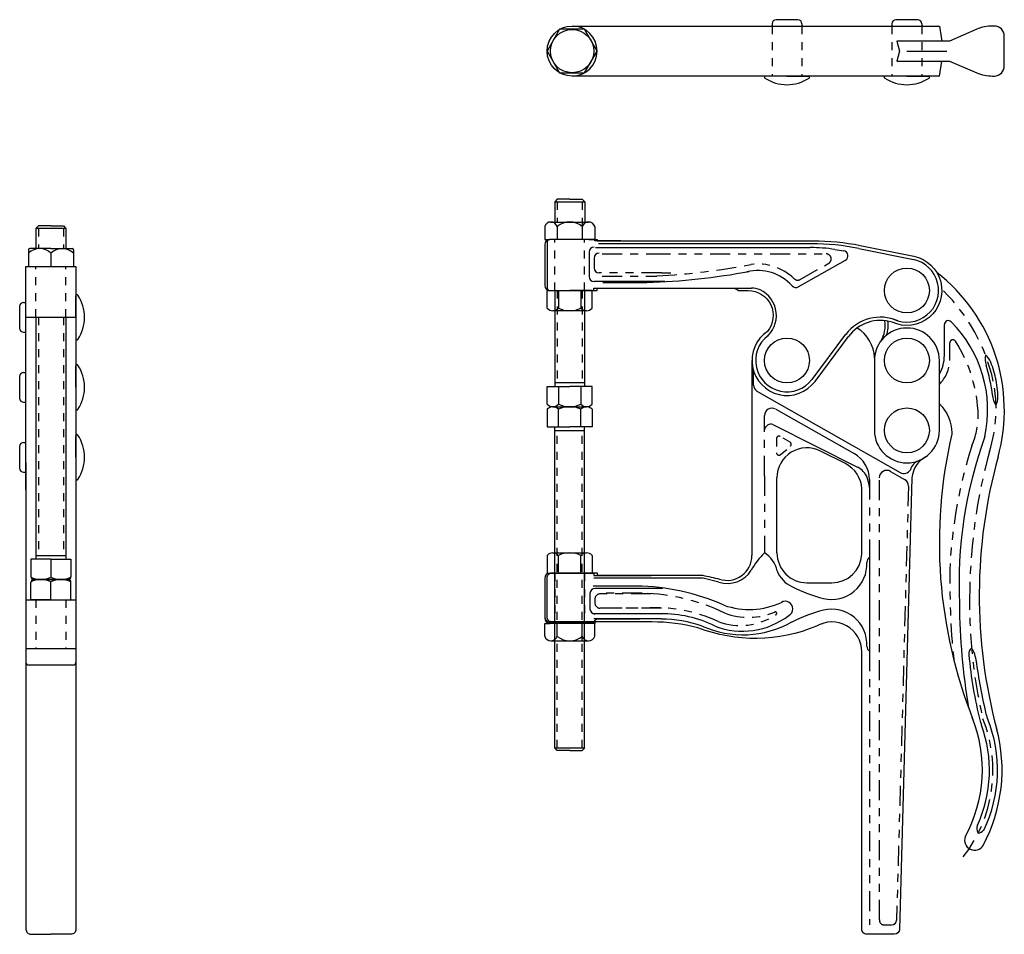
# Model space of a CAD drawing. Extents: x -4.1 to 8.2, y 0 to 11.4.
import ezdxf

# ---------------------------------------------------------------- set-up
doc = ezdxf.new("R2010")
doc.units = 0
doc.header["$LTSCALE"] = 0.2
doc.header["$MEASUREMENT"] = 0
for name, pattern in [('CENTER', [2, 1.25, -0.25, 0.25, -0.25]), ('HIDDEN', [0.375, 0.25, -0.125]), ('PHANTOM', [2.5, 1.25, -0.25, 0.25, -0.25, 0.25, -0.25])]:
    doc.linetypes.add(name, pattern=pattern)
doc.layers.get('0').update_dxf_attribs({"linetype": 'CONTINUOUS'})
for name, color, linetype in [('DIM', 7, 'CONTINUOUS'), ('HIDDEN', 3, 'HIDDEN'), ('PHANTOM', 7, 'PHANTOM')]:
    doc.layers.add(name, color=color, linetype=linetype)

msp = doc.modelspace()

# ---------------------------------------------------------------- linework, layer by layer
for p, q in [((5.331, 11.386), (5.331, 11.357)), ((5.654, 11.436), (5.381, 11.436)), ((5.704, 11.386), (5.704, 11.357)), ((6.831, 11.386), (6.831, 11.357)), ((7.154, 11.436), (6.881, 11.436)), ((7.204, 11.386), (7.204, 11.357)), ((7.018, 11.044), (7.518, 11.044)), ((7.018, 11.044), (7.455, 11.044)), ((5.518, 10.731), (5.249, 10.731)), ((5.518, 10.731), (5.787, 10.731)), ((7.018, 10.731), (6.749, 10.731)), ((7.018, 10.731), (7.287, 10.731)), ((2.613, 9.159), (2.613, 8.906)), ((2.613, 9.159), (2.988, 9.159)), ((2.988, 9.159), (2.988, 8.906)), ((2.565, 8.906), (3.035, 8.906)), ((-3.877, 8.826), (-3.877, 8.574)), ((-3.502, 8.826), (-3.877, 8.826)), ((-3.502, 8.826), (-3.502, 8.574)), ((2.487, 8.85), (2.487, 8.687)), ((2.644, 8.85), (2.644, 8.687)), ((2.957, 8.85), (2.957, 8.687)), ((3.113, 8.85), (3.113, 8.687)), ((2.487, 8.687), (2.55, 8.687)), ((2.487, 8.625), (2.487, 8.113)), ((3.113, 8.687), (2.55, 8.687)), ((3.113, 8.673), (3.113, 8.688)), ((3.44, 8.672), (3.113, 8.672)), ((3.77, 8.634), (3.159, 8.634)), ((5.558, 8.634), (3.77, 8.634)), ((5.826, 8.634), (5.558, 8.634)), ((-3.971, 8.558), (-3.971, 8.352)), ((-3.69, 8.574), (-3.955, 8.574)), ((-3.69, 8.574), (-3.424, 8.574)), ((-3.69, 8.517), (-3.69, 8.352)), ((-3.408, 8.558), (-3.408, 8.352)), ((3.042, 8.53), (3.042, 8.225)), ((3.121, 8.587), (3.795, 8.587)), ((3.765, 8.587), (5.81, 8.587)), ((6.117, 8.563), (6.229, 8.545)), ((6.417, 8.575), (7.099, 8.438)), ((3.104, 8.455), (3.104, 8.333)), ((5.659, 8.095), (6.25, 8.429)), ((3.988, 8.162), (3.104, 8.162)), ((3.214, 8.151), (3.765, 8.151)), ((2.518, 8.05), (2.8, 8.05)), ((2.518, 7.829), (2.518, 8.05)), ((2.55, 8.05), (3.103, 8.05)), ((2.659, 8.05), (2.659, 7.829)), ((3.081, 8.05), (2.8, 8.05)), ((2.94, 8.05), (2.94, 7.829)), ((3.081, 7.829), (3.081, 8.05)), ((3.103, 8.05), (3.103, 8.08)), ((3.103, 8.08), (3.735, 8.08)), ((4.83, 8.08), (5.076, 8.08)), ((-4.031, 7.901), (-4.002, 7.901)), ((-3.377, 7.715), (-3.377, 7.984)), ((-4.081, 7.851), (-4.081, 7.578)), ((2.589, 7.798), (3.01, 7.798)), ((-3.377, 7.715), (-3.377, 7.445)), ((-4.031, 7.528), (-4.002, 7.528)), ((5.831, 6.939), (6.256, 7.502)), ((-4.031, 7.026), (-4.002, 7.026)), ((-3.377, 6.84), (-3.377, 7.109)), ((5.097, 7.055), (5.097, 6.866)), ((-4.081, 6.976), (-4.081, 6.703)), ((-3.377, 6.84), (-3.377, 6.57)), ((2.518, 6.628), (2.518, 6.85)), ((2.518, 6.85), (2.8, 6.85)), ((2.987, 6.897), (2.612, 6.897)), ((2.659, 6.85), (2.659, 6.628)), ((3.081, 6.85), (2.8, 6.85)), ((2.94, 6.85), (2.94, 6.628)), ((3.081, 6.628), (3.081, 6.85)), ((5.14, 6.79), (6.935, 5.774)), ((-4.031, 6.653), (-4.002, 6.653)), ((2.518, 6.565), (2.518, 6.344)), ((2.589, 6.597), (3.01, 6.597)), ((2.589, 6.597), (3.01, 6.597)), ((2.659, 6.344), (2.659, 6.565)), ((2.94, 6.344), (2.94, 6.565)), ((3.081, 6.565), (3.081, 6.344)), ((5.377, 6.567), (6.358, 6.012)), ((5.237, 6.311), (5.237, 6.485)), ((2.518, 6.344), (2.8, 6.344)), ((2.987, 6.297), (2.612, 6.297)), ((3.081, 6.344), (2.8, 6.344)), ((5.342, 6.375), (6.402, 5.84)), ((-3.377, 5.965), (-3.377, 6.234)), ((-4.081, 6.101), (-4.081, 5.828)), ((-4.031, 6.151), (-4.002, 6.151)), ((6.249, 5.885), (5.937, 6.043)), ((-3.377, 5.965), (-3.377, 5.695)), ((-4.031, 5.778), (-4.002, 5.778)), ((5.393, 4.77), (5.393, 5.708)), ((-4.002, 5.559), (-4.002, 3.571)), ((-3.377, 5.559), (-3.377, 3.571)), ((6.455, 4.751), (6.455, 5.57)), ((-3.69, 4.689), (-3.94, 4.689)), ((-3.94, 4.689), (-3.94, 4.468)), ((-3.502, 4.733), (-3.877, 4.733)), ((-3.69, 4.689), (-3.44, 4.689)), ((-3.69, 4.689), (-3.69, 4.468)), ((-3.44, 4.689), (-3.44, 4.468)), ((2.518, 4.738), (2.518, 4.516)), ((2.589, 4.769), (3.01, 4.769)), ((2.659, 4.516), (2.659, 4.738)), ((2.94, 4.516), (2.94, 4.738)), ((3.081, 4.738), (3.081, 4.516)), ((6.549, 4.714), (6.549, 3.539)), ((-3.908, 4.437), (-3.471, 4.437)), ((-3.471, 4.437), (-3.908, 4.437)), ((2.487, 4.454), (2.487, 3.966)), ((2.518, 4.516), (2.8, 4.516)), ((2.55, 4.516), (3.103, 4.516)), ((3.081, 4.516), (2.8, 4.516)), ((4.471, 4.451), (3.102, 4.451)), ((3.103, 4.516), (3.103, 4.486)), ((4.667, 4.404), (4.471, 4.451)), ((-3.94, 4.184), (-3.94, 4.405)), ((-3.69, 4.184), (-3.69, 4.405)), ((-3.44, 4.184), (-3.44, 4.405)), ((3.637, 4.355), (3.094, 4.355)), ((3.964, 4.324), (3.116, 4.324)), ((5.768, 4.395), (6.08, 4.395)), ((3.053, 4.262), (3.053, 4.067)), ((-4.002, 4.184), (-3.377, 4.184)), ((-3.69, 4.184), (-3.94, 4.184)), ((-3.69, 4.184), (-3.44, 4.184)), ((3.939, 4.009), (3.094, 4.009)), ((3.942, 3.943), (3.102, 3.943)), ((3.976, 4.005), (3.116, 4.005)), ((2.487, 3.888), (2.55, 3.888)), ((2.487, 3.726), (2.487, 3.888)), ((2.55, 3.903), (3.103, 3.903)), ((3.103, 3.903), (2.55, 3.903)), ((3.113, 3.888), (2.55, 3.888)), ((2.644, 3.726), (2.644, 3.888)), ((2.957, 3.726), (2.957, 3.888)), ((3.113, 3.903), (3.113, 3.888)), ((3.113, 3.726), (3.113, 3.888)), ((3.678, 3.94), (3.15, 3.94)), ((2.565, 3.67), (3.035, 3.67)), ((-4.002, 3.571), (-4.002, 3.397)), ((-3.377, 3.571), (-3.377, 3.397)), ((-3.408, 3.366), (-3.971, 3.366)), ((2.613, 2.331), (2.988, 2.331)), ((6.736, 0.117), (6.827, 0.117))]:
    msp.add_line(p, q)
at = {"linetype": 'HIDDEN', "ltscale": 2}
for p, q in [((2.643, 9.159), (2.643, 8.906)), ((2.956, 9.159), (2.956, 8.906)), ((-3.846, 8.826), (-3.846, 8.573)), ((-3.533, 8.826), (-3.533, 8.573)), ((2.612, 8.05), (2.612, 8.687)), ((2.987, 8.05), (2.987, 8.687)), ((-3.877, 7.715), (-3.877, 8.352)), ((-3.502, 7.715), (-3.502, 8.352)), ((2.643, 8.05), (2.643, 6.897)), ((2.956, 8.05), (2.956, 6.897)), ((-3.846, 7.715), (-3.846, 4.733)), ((-3.533, 7.715), (-3.533, 4.733)), ((2.643, 2.331), (2.643, 6.297)), ((2.956, 2.331), (2.956, 6.297))]:
    msp.add_line(p, q, dxfattribs=at)
at = {"linetype": 'HIDDEN'}
for p, q in [((2.956, 8.906), (2.956, 8.85)), ((5.386, 6.198), (5.386, 6.022)), ((5.556, 6.154), (5.433, 6.225)), ((5.438, 5.999), (5.56, 6.103)), ((2.956, 3.67), (2.956, 3.726))]:
    msp.add_line(p, q, dxfattribs=at)
at = {"linetype": 'PHANTOM'}
for p, q in [((3.208, 8.507), (3.809, 8.507)), ((3.809, 8.507), (6.009, 8.507)), ((5.682, 8.188), (6.04, 8.39)), ((3.208, 8.231), (3.751, 8.231)), ((3.751, 8.231), (3.889, 8.231)), ((5.237, 5.732), (5.237, 6.311)), ((5.237, 5.732), (5.237, 4.77)), ((6.549, 5.685), (6.549, 4.714)), ((6.674, 0.179), (6.674, 5.707)), ((6.814, 5.788), (6.99, 5.688)), ((7.038, 5.604), (6.889, 0.178)), ((3.708, 4.266), (3.207, 4.266)), ((3.207, 4.08), (3.744, 4.08)), ((6.549, 3.539), (6.549, 0.117))]:
    msp.add_line(p, q, dxfattribs=at)
for points in [[(7.424, 10.731), (2.83, 10.731, -1), (2.83, 11.357)], [(2.83, 10.731, 1), (2.83, 11.357, 1)], [(3.041, 8.687), (2.971, 8.687), (2.83, 8.687), (2.548, 8.687, 0.414214), (2.517, 8.656), (2.517, 8.082, 0.414214), (2.548, 8.05), (2.83, 8.05), (3.143, 8.05), (3.143, 8.08), (3.741, 8.08, -0.178739)], [(7.104, 8.479, -1.125303), (6.834, 7.654, 0.316915), (6.287, 7.474, 0.316915)], [(3.741, 8.08), (4.83, 8.08, -0.178739), (4.911, 8.05), (5.033, 8.05, -0.635364), (5.273, 7.538, 1.184458), (5.869, 6.914, 1.076899)], [(6.613, 7.209, 0.247224), (6.395, 7.581, 0.247224)], [(7.256, 5.972, 0.244709), (7.08, 5.709), (6.925, 0.061, -0.406222), (6.863, 0), (6.517, 0, -0.414214), (6.455, 0.063), (6.455, 3.531, 0.584049), (5.886, 3.852, -0.192161), (4.404, 3.832, 0.064537), (3.83, 3.906), (2.83, 3.906), (2.579, 3.906, -0.414214), (2.517, 3.969), (2.517, 4.457, -0.414214), (2.579, 4.519), (2.83, 4.519), (3.142, 4.519), (3.142, 4.489), (4.462, 4.489, -0.027173), (4.673, 4.44, 0.507578), (5.08, 4.738)], [(-4.002, 5.894), (-4.002, 0.063, 0.414214), (-3.94, 0), (-3.69, 0)], [(-3.377, 5.894), (-3.377, 0.063, -0.414214), (-3.44, 0), (-3.69, 0)]]:
    msp.add_lwpolyline(points, format="xyb")
for points in [[(2.83, 11.357), (7.424, 11.357), (7.455, 11.169)], [(7.455, 11.169), (6.893, 11.169), (6.924, 11.044), (6.893, 10.919), (7.455, 10.919)], [(7.424, 10.731), (7.455, 10.919)], [(2.8, 9.19), (2.644, 9.19), (2.613, 9.159)], [(2.8, 9.19), (2.956, 9.19), (2.988, 9.159)], [(-3.689, 8.858), (-3.845, 8.858), (-3.877, 8.826)], [(-3.689, 8.858), (-3.533, 8.858), (-3.502, 8.826)], [(-4.002, 5.559), (-4.002, 8.352), (-3.69, 8.352), (-3.377, 8.352), (-3.377, 5.559)], [(2.612, 8.05), (2.612, 6.85)], [(2.987, 8.05), (2.987, 6.85)], [(-4.002, 7.715), (-3.69, 7.715), (-3.377, 7.715)], [(-3.877, 7.715), (-3.877, 4.689)], [(-3.502, 7.715), (-3.502, 4.689)], [(5.869, 6.914), (6.287, 7.474)], [(5.08, 7.175), (5.08, 4.738)], [(2.613, 2.331), (2.613, 6.344)], [(2.987, 2.331), (2.987, 6.344)], [(3.103, 4.486), (3.819, 4.486)], [(-3.377, 3.571), (-3.69, 3.571), (-4.002, 3.571)], [(2.8, 2.3), (2.644, 2.3), (2.613, 2.331)], [(2.8, 2.3), (2.956, 2.3), (2.988, 2.331)]]:
    msp.add_lwpolyline(points)
msp.add_lwpolyline([(2.517, 11.044), (2.673, 10.773), (2.986, 10.773), (3.143, 11.044), (2.986, 11.316), (2.673, 11.316)], close=True)
at = {"color": 7}
for points in [[(3.041, 8.687), (3.143, 8.687), (3.143, 8.672), (3.736, 8.672, -0.049599)], [(3.736, 8.672), (5.845, 8.672, -0.049599), (6.435, 8.614), (7.104, 8.479)]]:
    msp.add_lwpolyline(points, format="xyb", dxfattribs=at)
msp.add_lwpolyline([(6.612, 7.175), (6.612, 6.301, 1), (7.424, 6.301), (7.424, 7.175, 1)], format="xyb", close=True)
for centre, radius in [((2.83, 11.044), 0.271), ((7.018, 8.05), 0.281), ((5.518, 7.175), 0.281), ((7.018, 7.175), 0.281), ((7.018, 6.301), 0.281)]:
    msp.add_circle(centre, radius)
for centre, radius, start, end in [((5.381, 11.386), 0.05, 90, 180), ((5.654, 11.386), 0.05, 0, 90), ((6.881, 11.386), 0.05, 90, 180), ((7.154, 11.386), 0.05, 0, 90), ((5.249, 10.717), 0.014, 90, 236.5299), ((5.787, 10.717), 0.014, 303.4701, 90), ((6.749, 10.717), 0.014, 90, 236.5299), ((7.287, 10.717), 0.014, 303.4701, 90), ((5.518, 11.125), 0.502, 236.5299, 303.4701), ((7.018, 11.125), 0.502, 236.5299, 303.4701), ((2.565, 8.824), 0.0824, 18.2331, 161.7669), ((2.8, 8.662), 0.245, 50.2279, 129.7721), ((3.035, 8.824), 0.0824, 18.2331, 161.7669), ((2.55, 8.625), 0.0625, 90, 180), ((5.826, 5.634), 3, 78.6422, 90), ((-3.83, 8.371), 0.203, 46.1451, 133.8549), ((-3.955, 8.558), 0.0156, 90, 180), ((-3.549, 8.371), 0.203, 46.1451, 133.8549), ((-3.424, 8.558), 0.0156, 0, 90), ((3.104, 8.53), 0.0625, 90, 180), ((3.167, 8.455), 0.0625, 90, 180), ((5.81, 6.587), 2, 81.1673, 90), ((6.219, 8.484), 0.0625, 299.5, 81.1673), ((7.018, 8.05), 0.396, 245.0848, 78.1586), ((3.167, 8.333), 0.0625, 180, 270), ((3.529, 16.365), 8.217, 271.6454, 280.6216), ((5.158, 7.738), 0.562, 41.1626, 104.4591), ((3.104, 8.225), 0.0625, 180, 270), ((2.55, 8.113), 0.0625, 180, 270), ((5.076, 7.83), 0.25, 65.1355, 90), ((5.033, 7.738), 0.352, 307.2974, 65.1355), ((5.629, 8.149), 0.0625, 221.1626, 299.5), ((-4.031, 7.851), 0.05, 90, 180), ((-3.363, 7.984), 0.014, 33.4701, 180), ((-3.771, 7.715), 0.502, 326.5299, 33.4701), ((2.589, 7.892), 0.0947, 222.075, 317.925), ((2.8, 8.13), 0.332, 244.9424, 295.0576), ((3.01, 7.892), 0.0947, 222.075, 317.925), ((6.687, 7.175), 0.541, 66.2155, 142.9054), ((6.409, 7.613), 0.375, 341.2596, 8.2607), ((-4.031, 7.578), 0.05, 180, 270), ((-3.363, 7.445), 0.014, 180, 326.5299), ((5.518, 7.175), 0.392, 127.6509, 322.9054), ((-4.031, 6.976), 0.05, 90, 180), ((-3.363, 7.109), 0.014, 33.4701, 180), ((-3.771, 6.84), 0.502, 326.5299, 33.4701), ((5.217, 6.883), 0.121, 188.0113, 230.2032), ((-4.031, 6.703), 0.05, 180, 270), ((-3.363, 6.57), 0.014, 180, 326.5299), ((2.589, 6.691), 0.0947, 222.075, 317.925), ((2.589, 6.502), 0.0947, 42.075, 137.925), ((2.8, 6.929), 0.332, 244.9424, 295.0576), ((2.8, 6.265), 0.332, 64.9424, 115.0576), ((3.01, 6.691), 0.0947, 222.075, 317.925), ((3.01, 6.502), 0.0947, 42.075, 137.925), ((5.33, 6.485), 0.0938, 60.5, 180), ((5.32, 6.292), 0.0858, 75.4372, 167.3434), ((-3.363, 6.234), 0.014, 33.4701, 180), ((-3.771, 5.965), 0.502, 326.5299, 33.4701), ((-4.031, 6.101), 0.05, 90, 180), ((5.768, 5.708), 0.375, 63.2287, 180), ((6.174, 5.685), 0.375, 0, 60.5), ((7.224, 5.766), 0.167, 111.2595, 164.9137), ((-4.031, 5.828), 0.05, 180, 270), ((6.08, 5.55), 0.375, 2.9591, 63.2287), ((6.29, 5.617), 0.25, 22.6251, 63.2287), ((6.767, 5.707), 0.0938, 60.5093, 180), ((6.981, 5.855), 0.0938, 240.5, 330.5), ((-3.363, 5.695), 0.014, 180, 326.5299), ((6.174, 5.569), 0.375, 2.9591, 22.6251), ((6.944, 5.607), 0.0938, 358.4324, 60.5093), ((2.589, 4.675), 0.0947, 42.075, 137.925), ((2.8, 4.437), 0.332, 64.9424, 115.0576), ((3.01, 4.675), 0.0947, 42.075, 137.925), ((5.997, 4.017), 1.071, 135.2335, 149.9464), ((5.04, 4.465), 0.364, 12.7392, 57.1629), ((5.768, 4.77), 0.375, 180, 270), ((6.08, 4.77), 0.375, 270, 357.0409), ((6.602, 4.648), 0.085, 128.739, 177.9856), ((6.076, 4.629), 0.442, 256.7592, 2.8498), ((-3.815, 4.702), 0.266, 241.9275, 298.0725), ((-3.908, 4.468), 0.0312, 180, 270), ((-3.815, 4.171), 0.266, 61.9275, 118.0725), ((-3.908, 4.405), 0.0312, 90, 180), ((-3.565, 4.702), 0.266, 241.9275, 298.0725), ((-3.565, 4.171), 0.266, 61.9275, 118.0725), ((-3.471, 4.468), 0.0312, 270, 0), ((-3.471, 4.405), 0.0312, 0, 90), ((2.55, 4.454), 0.0625, 90, 180), ((4.773, 4.736), 0.349, 252.3488, 328.272), ((5.744, 4.686), 0.377, 201.9553, 244.0196), ((3.116, 4.262), 0.0625, 90, 180), ((3.603, 1.589), 2.766, 65.9644, 89.2772), ((6.54, 6.304), 2.18, 243.8443, 254.9707), ((3.116, 4.067), 0.0625, 180, 270), ((5.046, 5.01), 0.949, 250.5441, 295.1094), ((5.496, 4.069), 0.0944, 298.9483, 120.2138), ((6.076, 3.624), 0.442, 357.1502, 103.2408), ((2.55, 3.966), 0.0625, 180, 270), ((2.55, 3.951), 0.0625, 180, 270), ((3.952, 2.504), 1.505, 63.7336, 90.4994), ((3.939, 2.372), 1.57, 70.7208, 89.8677), ((4.96, 4.748), 0.958, 249.085, 307.3273), ((6.54, 1.948), 2.18, 105.0293, 116.1557), ((3.155, 3.885), 0.0555, 95.7478, 160.4352), ((4.968, 4.99), 1.245, 245.7649, 299.3791), ((5.119, 5.699), 2, 294.8711, 295.2517), ((2.565, 3.752), 0.0824, 198.2331, 341.7669), ((2.8, 3.914), 0.245, 230.2279, 309.7721), ((3.035, 3.752), 0.0824, 198.2331, 341.7669), ((6.602, 3.605), 0.085, 182.0144, 231.261), ((-3.971, 3.397), 0.0312, 180, 270), ((-3.408, 3.397), 0.0312, 270, 0), ((6.827, 0.179), 0.0625, 270, 358.4324)]:
    msp.add_arc(centre, radius, start, end)
at = {"linetype": 'PHANTOM'}
for centre, radius, start, end in [((6.009, 8.445), 0.0625, 299.5, 90), ((5.158, 7.738), 0.643, 45.6402, 98.0274), ((3.445, 16.754), 8.534, 272.981, 280.9888), ((5.651, 8.242), 0.0625, 225.6402, 299.5), ((3.65, 1.764), 2.502, 64.211, 88.6515), ((3.875, 2.229), 1.855, 65.0382, 94.0612), ((4.934, 4.664), 0.803, 249.8755, 303.5014), ((5.037, 4.795), 0.833, 248.9704, 293.2987), ((5.372, 4.013), 0.0182, 288.6904, 120.0643), ((6.736, 0.179), 0.0625, 180, 270)]:
    msp.add_arc(centre, radius, start, end, dxfattribs=at)
at = {"linetype": 'HIDDEN'}
for centre, radius, start, end in [((6.409, 7.613), 0.375, 341.244, 341.2596), ((5.418, 6.198), 0.0312, 59.9972, 180), ((5.54, 6.127), 0.0312, 310.5609, 59.9972), ((5.418, 6.022), 0.0312, 180, 310.5609)]:
    msp.add_arc(centre, radius, start, end, dxfattribs=at)
at = {"layer": 'DIM', "linetype": 'HIDDEN'}
for p, q in [((5.331, 11.357), (5.331, 10.731)), ((5.704, 11.357), (5.704, 10.731)), ((6.831, 11.357), (6.831, 10.731)), ((7.204, 11.357), (7.204, 10.731))]:
    msp.add_line(p, q, dxfattribs=at)
at = {"layer": 'DIM'}
msp.add_line((7.487, 7.238), (7.487, 7.623), dxfattribs=at)
at = {"layer": 'DIM', "linetype": 'PHANTOM'}
msp.add_line((7.556, 7.175), (7.556, 7.397), dxfattribs=at)
at = {"layer": 'DIM'}
for points in [[(7.455, 10.919), (7.549, 10.919), (7.892, 10.772, 0.10157), (8.089, 10.732), (8.112, 10.732, 0.414214), (8.237, 10.857), (8.237, 11.044), (8.237, 11.232, 0.414214), (8.112, 11.357), (8.089, 11.357, 0.10157), (7.892, 11.317), (7.549, 11.169), (7.455, 11.169)], [(8.158, 5.967, 0.303764), (7.392, 8.277, 0.303764)], [(7.424, 6.633, -0.206212), (7.58, 6.269), (7.58, 6.255, 0.15253), (7.845, 2.687, 0.15253)], [(8.158, 5.969, 0.133365), (8.143, 2.562, 0.133365)], [(7.748, 1.219, 0.224122), (7.836, 2.71, 0.224122)], [(7.972, 1.112, 0.190791), (8.14, 2.575, 0.190791)], [(7.748, 1.219, 0.911543), (7.972, 1.112, 0.911543)]]:
    msp.add_lwpolyline(points, format="xyb", dxfattribs=at)
at = {"layer": 'DIM', "linetype": 'CENTER'}
for centre, radius, start, end in [((5.871, 6.425), 2.281, 12.4828, 45.3212), ((6.378, 6.568), 1.756, 342.3804, 11.514), ((14.686, 4.206), 6.882, 164.5817, 179.1584), ((13.969, 4.123), 6.167, 178.2897, 193.3797), ((6.339, 2.047), 1.755, 322.0293, 21.7107)]:
    msp.add_arc(centre, radius, start, end, dxfattribs=at)
at = {"layer": 'DIM'}
for centre, radius, start, end in [((6.372, 7.613), 0.375, 328.5304, 9.1345), ((7.537, 7.623), 0.05, 44.9618, 180), ((6.468, 6.556), 1.56, 347.7254, 44.9618), ((7.018, 7.238), 0.469, 330.0124, 0), ((8.347, 7.204), 0.349, 173.3348, 194.2934), ((7.862, 7.075), 0.219, 21.245, 50.8903), ((7.01, 6.716), 1.144, 10.6233, 22.5109), ((5.422, 6.363), 2.695, 8.0251, 16.2647), ((7.014, 6.701), 1.143, 359.2073, 11.434), ((8.317, 6.752), 0.228, 183.2719, 216.0236), ((7.987, 6.706), 0.17, 329.0464, 352.8697), ((13.085, 4.381), 5.415, 160.1017, 182.6482), ((15.697, 4.183), 8.022, 180.368, 189.6845), ((7.881, 3.509), 0.0892, 128.2524, 190.1641), ((7.657, 3.439), 0.22, 9.0881, 39.6914), ((12.981, 3.96), 5.209, 185.1411, 194.4179), ((17.016, 4.788), 9.236, 188.1788, 192.5855), ((8.49, 2.884), 0.5, 192.5855, 202.0267), ((6.399, 2.052), 1.652, 335.3911, 19.9916), ((8.421, 2.788), 0.5, 194.4179, 199.9916), ((6.434, 2.052), 1.718, 334.1781, 22.0267), ((7.994, 1.322), 0.103, 155.6794, 214.388), ((7.888, 1.385), 0.123, 280.1307, 318.9737)]:
    msp.add_arc(centre, radius, start, end, dxfattribs=at)
at = {"layer": 'DIM', "linetype": 'PHANTOM'}
for centre, radius, start, end in [((7.594, 7.397), 0.0375, 32.4578, 180), ((6.084, 6.436), 1.827, 1.465, 32.4578), ((7.089, 7.203), 0.469, 315.6933, 356.6709), ((6.963, 6.493), 0.948, 335.9361, 359.386), ((13.573, 4.29), 6.025, 162.4494, 176.6993), ((17.126, 4.401), 9.571, 178.5919, 185.7668)]:
    msp.add_arc(centre, radius, start, end, dxfattribs=at)
at = {"layer": 'HIDDEN', "ltscale": 2}
for p, q in [((2.612, 4.516), (2.612, 3.903)), ((2.987, 4.516), (2.987, 3.903))]:
    msp.add_line(p, q, dxfattribs=at)
at = {"layer": 'HIDDEN', "color": 7, "ltscale": 2}
for p, q in [((-3.877, 4.184), (-3.877, 3.571)), ((-3.502, 4.184), (-3.502, 3.571))]:
    msp.add_line(p, q, dxfattribs=at)
at = {"layer": 'PHANTOM'}
for p, q in [((3.948, 8.271), (3.167, 8.271)), ((3.116, 4.193), (3.116, 4.141)), ((3.82, 4.256), (3.178, 4.256)), ((3.95, 4.078), (3.178, 4.078))]:
    msp.add_line(p, q, dxfattribs=at)
at = {"layer": 'PHANTOM', "linetype": 'PHANTOM'}
msp.add_line((3.948, 8.271), (4.064, 8.271), dxfattribs=at)
at = {"layer": 'PHANTOM'}
for centre, start, end in [((3.178, 4.193), 90, 180), ((3.178, 4.141), 180, 270)]:
    msp.add_arc(centre, 0.0625, start, end, dxfattribs=at)

doc.saveas('drawing.dxf')
